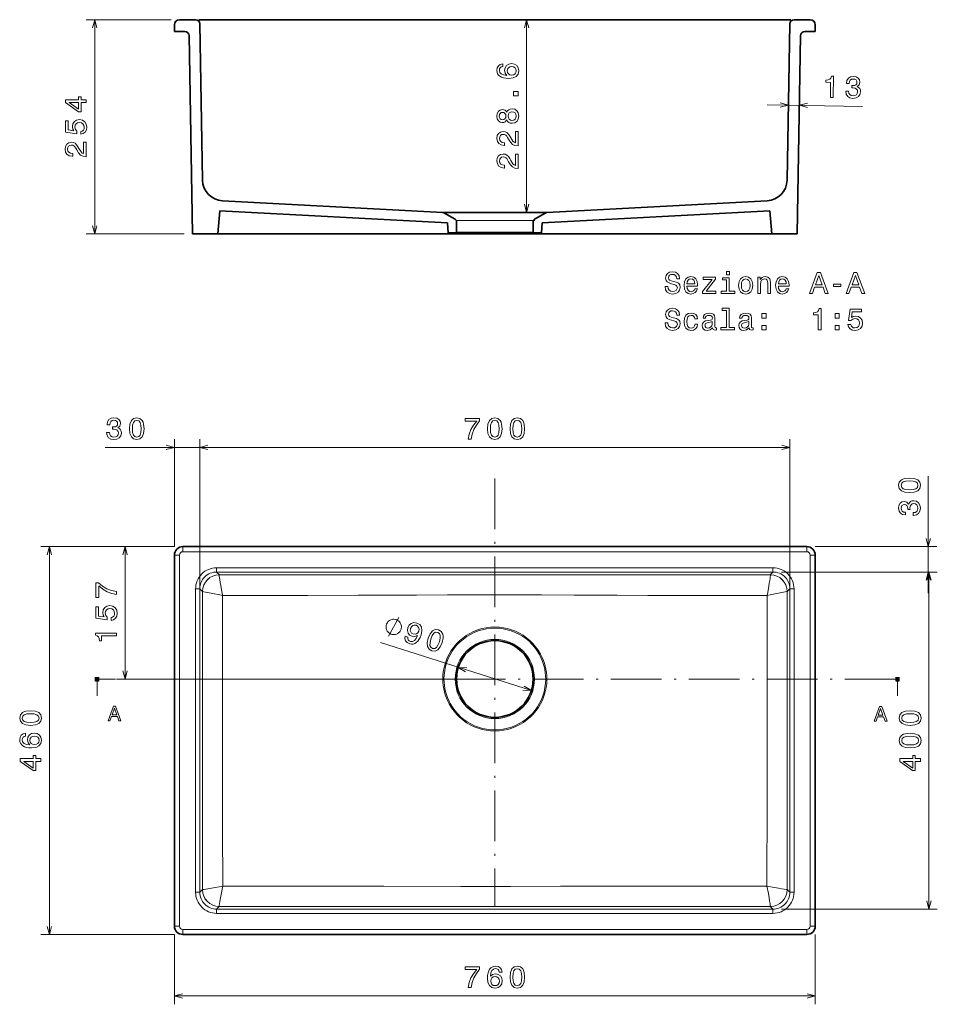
# Model space of a CAD drawing. Extents: x 8 to 409, y 16 to 250.
# Tile 1 of 2: x 8 to 225, y 16 to 250. Entities that reach past the tile are written whole.
import ezdxf

# ---------------------------------------------------------------- set-up
doc = ezdxf.new("R2010")
doc.units = 0
doc.linetypes.add('DASHDOT', pattern=[18.5, 12, -3, 0.5, -3])

msp = doc.modelspace()

# ---------------------------------------------------------------- linework, layer by layer
at = {"color": 7, "lineweight": 13}
for p, q in [((43.58, 249.95), (23.46, 249.95)), ((25.46, 199.15), (25.46, 249.95)), ((127.9, 204.23), (127.9, 249.95)), ((185.02, 229.78), (207.57, 229.39)), ((46.66, 199.15), (23.46, 199.15)), ((44.38, 124.97), (44.38, 150.48)), ((50.39, 116.95), (50.39, 150.48)), ((50.39, 114.95), (50.39, 150.48)), ((190.36, 114.95), (190.36, 150.48)), ((27.94, 148.48), (55.39, 148.48)), ((50.39, 148.48), (190.36, 148.48)), ((223.2, 113.95), (223.2, 141.68)), ((44.38, 124.97), (12.71, 124.97)), ((14.71, 32.97), (14.71, 124.97)), ((32.67, 93.57), (32.67, 124.97)), ((196.38, 124.97), (225.2, 124.97)), ((45.58, 122.97), (45.58, 34.97)), ((46.38, 123.77), (194.38, 123.77)), ((195.18, 34.97), (195.18, 122.97)), ((186.36, 119.95), (54.39, 119.95)), ((186.36, 118.95), (54.39, 118.95)), ((188.36, 118.95), (225.2, 118.95)), ((188.36, 118.95), (225.34, 118.95)), ((223.34, 38.99), (223.34, 118.95)), ((49.39, 114.95), (49.39, 42.99)), ((50.39, 114.95), (50.39, 42.99)), ((190.36, 42.99), (190.36, 114.95)), ((191.36, 42.99), (191.36, 114.95)), ((93.28, 102.19), (129.05, 90.81)), ((118.38, 93.57), (30.67, 93.57)), ((54.39, 38.99), (186.36, 38.99)), ((54.39, 37.99), (186.36, 37.99)), ((188.36, 38.99), (225.34, 38.99)), ((44.38, 32.97), (12.71, 32.97)), ((194.38, 34.17), (46.38, 34.17)), ((44.38, 18.41), (196.38, 18.41))]:
    msp.add_line(p, q, dxfattribs=at)
at = {"color": 7, "lineweight": 35, "ltscale": 0.095432}
msp.add_line((45.58, 249.95), (49.39, 249.95), dxfattribs=at)
at = {"color": 7, "lineweight": 35}
for p, q in [((50.19, 249.95), (190.56, 249.95)), ((51.04, 211.88), (50.39, 248.97)), ((189.71, 211.88), (190.36, 248.97)), ((48.66, 199.15), (47.84, 246.17)), ((192.09, 199.15), (192.91, 246.17)), ((108.04, 204.24), (55.78, 206.98)), ((132.71, 204.24), (184.97, 206.98)), ((109.15, 201.78), (55.14, 204.61)), ((107.97, 204.23), (132.64, 204.23)), ((131.6, 201.78), (185.61, 204.61)), ((53.11, 199.19), (187.46, 199.19)), ((46.38, 124.97), (194.38, 124.97)), ((44.38, 122.97), (44.38, 34.97)), ((196.38, 34.97), (196.38, 122.97)), ((194.38, 32.97), (46.38, 32.97))]:
    msp.add_line(p, q, dxfattribs=at)
at = {"color": 7, "lineweight": 35, "ltscale": 0.095433}
msp.add_line((191.36, 249.95), (195.18, 249.95), dxfattribs=at)
at = {"color": 7, "lineweight": 35, "ltscale": 0.04}
for p, q in [((44.38, 247.15), (44.38, 248.75)), ((196.38, 247.15), (196.38, 248.75))]:
    msp.add_line(p, q, dxfattribs=at)
at = {"color": 7, "lineweight": 35, "ltscale": 0.061645}
msp.add_line((44.38, 247.15), (46.84, 247.15), dxfattribs=at)
at = {"color": 7, "lineweight": 35, "ltscale": 0.061644}
msp.add_line((193.91, 247.15), (196.38, 247.15), dxfattribs=at)
at = {"color": 7, "lineweight": 35, "ltscale": 0.136936}
for p, q in [((55.14, 204.61), (54.66, 199.15)), ((185.61, 204.61), (186.09, 199.15))]:
    msp.add_line(p, q, dxfattribs=at)
at = {"color": 7, "lineweight": 35, "ltscale": 0.077021}
for p, q in [((110.98, 202.62), (108.31, 204.16)), ((129.78, 202.62), (132.44, 204.16))]:
    msp.add_line(p, q, dxfattribs=at)
at = {"color": 7, "lineweight": 35, "ltscale": 0.058727}
for p, q in [((109.15, 201.78), (109.28, 199.43)), ((131.6, 201.78), (131.48, 199.43))]:
    msp.add_line(p, q, dxfattribs=at)
at = {"color": 7, "lineweight": 35, "ltscale": 0.066699}
for p, q in [((111.28, 199.43), (111.28, 202.1)), ((129.48, 199.43), (129.48, 202.1))]:
    msp.add_line(p, q, dxfattribs=at)
at = {"color": 7, "lineweight": 13, "ltscale": 0.463237}
msp.add_line((111.3, 202.3), (129.83, 202.3), dxfattribs=at)
at = {"color": 7, "lineweight": 35, "ltscale": 0.15}
for p, q in [((48.66, 199.15), (54.66, 199.15)), ((186.09, 199.15), (192.09, 199.15))]:
    msp.add_line(p, q, dxfattribs=at)
at = {"color": 7, "lineweight": 35, "ltscale": 0.05}
for p, q in [((109.28, 199.43), (111.28, 199.43)), ((129.48, 199.43), (131.48, 199.43))]:
    msp.add_line(p, q, dxfattribs=at)
at = {"color": 7, "lineweight": 35, "ltscale": 0.455}
msp.add_line((111.35, 199.49), (129.55, 199.49), dxfattribs=at)
at = {"color": 7, "linetype": 'DASHDOT', "lineweight": 13}
for p, q in [((120.38, 141.1), (120.38, 39.67)), ((215.39, 93.57), (26.51, 93.57))]:
    msp.add_line(p, q, dxfattribs=at)
at = {"color": 7, "lineweight": 13, "ltscale": 0.342736}
msp.add_line((44.38, 124.97), (30.67, 124.97), dxfattribs=at)
at = {"color": 7, "lineweight": 13, "ltscale": 0.03}
for p, q in [((46.38, 123.77), (46.38, 124.97)), ((194.38, 123.77), (194.38, 124.97)), ((45.58, 122.97), (44.38, 122.97)), ((195.18, 122.97), (196.38, 122.97)), ((45.58, 34.97), (44.38, 34.97)), ((46.38, 34.17), (46.38, 32.97)), ((194.38, 34.17), (194.38, 32.97)), ((195.18, 34.97), (196.38, 34.97))]:
    msp.add_line(p, q, dxfattribs=at)
at = {"color": 7, "lineweight": 13, "ltscale": 0.024996}
for p, q in [((54.39, 118.95), (54.39, 119.95)), ((186.36, 118.95), (186.36, 119.95)), ((50.39, 114.95), (49.39, 114.95)), ((190.36, 114.95), (191.36, 114.95)), ((50.39, 42.99), (49.39, 42.99)), ((190.36, 42.99), (191.36, 42.99)), ((54.39, 38.99), (54.39, 37.99)), ((186.36, 38.99), (186.36, 37.99))]:
    msp.add_line(p, q, dxfattribs=at)
at = {"color": 7, "lineweight": 13, "ltscale": 0.02276}
for p, q in [((54.39, 118.95), (55.04, 118.31)), ((186.36, 118.95), (185.72, 118.31)), ((50.39, 114.95), (51.04, 114.31)), ((190.36, 114.95), (189.71, 114.31))]:
    msp.add_line(p, q, dxfattribs=at)
at = {"color": 7, "lineweight": 13, "ltscale": 3.33524e-05}
msp.add_line((51.04, 114.31), (51.04, 114.31), dxfattribs=at)
at = {"color": 7, "lineweight": 13, "ltscale": 3.32667e-05}
msp.add_line((189.71, 114.31), (189.71, 114.31), dxfattribs=at)
at = {"color": 7, "lineweight": 100, "ltscale": 0.025}
for p, q in [((25.51, 93.57), (26.51, 93.57)), ((216.39, 93.57), (215.39, 93.57))]:
    msp.add_line(p, q, dxfattribs=at)
at = {"color": 7, "lineweight": 13, "ltscale": 0.1}
for p, q in [((26.01, 93.57), (26.01, 89.57)), ((215.89, 93.57), (215.89, 89.57))]:
    msp.add_line(p, q, dxfattribs=at)
at = {"color": 7, "lineweight": 13, "ltscale": 0.34582}
msp.add_line((55.82, 44.46), (55.8, 58.29), dxfattribs=at)
at = {"color": 7, "lineweight": 13, "ltscale": 0.022326}
for p, q in [((50.39, 42.99), (51.02, 43.62)), ((190.36, 42.99), (189.73, 43.62)), ((54.39, 38.99), (55.02, 39.62)), ((186.36, 38.99), (185.73, 39.62))]:
    msp.add_line(p, q, dxfattribs=at)
at = {"color": 7, "lineweight": 13, "ltscale": 6.94285e-06}
for p, q in [((51.02, 43.62), (51.02, 43.62)), ((189.73, 43.62), (189.73, 43.62))]:
    msp.add_line(p, q, dxfattribs=at)
at = {"color": 7, "lineweight": 13, "ltscale": 4.62921e-05}
msp.add_line((55.02, 39.62), (55.02, 39.62), dxfattribs=at)
at = {"color": 7, "lineweight": 13, "ltscale": 4.64455e-05}
msp.add_line((185.73, 39.62), (185.73, 39.62), dxfattribs=at)
at = {"color": 7, "lineweight": 13, "ltscale": 0.4139}
for p, q in [((44.38, 32.97), (44.38, 16.41)), ((196.38, 32.97), (196.38, 16.41))]:
    msp.add_line(p, q, dxfattribs=at)
at = {"color": 7, "lineweight": 13}
for points in [[(25.98, 248.02), (25.46, 249.95), (24.94, 248.02)], [(128.42, 248.02), (127.9, 249.95), (127.38, 248.02)], [(188.08, 229.21), (190.02, 229.69), (188.1, 230.24)], [(194.56, 230.13), (192.62, 229.65), (194.54, 229.1)], [(127.38, 206.16), (127.9, 204.23), (128.42, 206.16)], [(24.94, 201.08), (25.46, 199.15), (25.98, 201.08)], [(42.44, 147.97), (44.38, 148.48), (42.44, 149)], [(52.32, 149), (50.39, 148.48), (52.32, 147.97)], [(52.32, 149), (50.39, 148.48), (52.32, 147.97)], [(188.43, 147.97), (190.36, 148.48), (188.43, 149)], [(222.68, 126.9), (223.2, 124.97), (223.71, 126.9)], [(15.22, 123.04), (14.71, 124.97), (14.19, 123.04)], [(33.18, 123.04), (32.67, 124.97), (32.15, 123.04)], [(55.79, 113.39), (55.75, 113.57), (55.52, 114.75), (55.35, 115.73), (55.22, 116.47), (55.12, 117.16), (55.06, 117.59), (55.02, 117.95), (55.01, 118.17), (55.02, 118.24), (55.02, 118.29), (55.03, 118.3)], [(55.04, 118.31), (101.66, 118.27), (128.04, 118.27), (156.46, 118.28)], [(184.96, 113.39), (185.11, 114.11), (185.38, 115.58), (185.49, 116.28), (185.6, 116.93), (185.67, 117.41), (185.71, 117.82), (185.74, 118.13), (185.74, 118.23), (185.73, 118.29), (185.72, 118.3)], [(223.71, 117.02), (223.2, 118.95), (222.68, 117.02)], [(223.86, 117.02), (223.34, 118.95), (222.82, 117.02)], [(55.79, 113.39), (55.51, 113.44), (53.06, 113.93), (52.11, 114.11), (51.37, 114.25), (51.14, 114.29), (51.04, 114.31), (51.04, 114.31)], [(55.8, 58.29), (55.79, 74.69), (55.78, 85.73), (55.78, 102.33), (55.79, 113.39)], [(55.79, 113.39), (75.92, 113.4), (87.93, 113.42), (101.8, 113.46), (109.13, 113.5), (115.01, 113.52), (119.76, 113.53), (124.48, 113.52), (131.42, 113.5), (139.22, 113.46), (149.43, 113.43), (156.69, 113.41)], [(156.69, 113.41), (170.79, 113.39), (184.96, 113.39)], [(184.96, 113.39), (184.97, 92.56), (184.97, 78.65), (184.96, 64.82), (184.94, 44.46)], [(184.96, 113.39), (185.69, 113.53), (188.45, 114.07), (189.29, 114.23), (189.57, 114.29), (189.71, 114.31), (189.71, 114.31)], [(189.71, 114.31), (189.72, 64.51), (189.73, 43.62)], [(95.16, 103.7), (97.63, 108.16)], [(113.7, 96.24), (111.7, 96.33), (113.39, 95.25)], [(26.26, 92.97), (26.01, 93.57), (25.76, 92.97)], [(32.15, 95.5), (32.67, 93.57), (33.18, 95.5)], [(216.14, 92.97), (215.89, 93.57), (215.64, 92.97)], [(127.05, 90.9), (129.05, 90.81), (127.36, 91.89)], [(55.82, 44.46), (55.45, 44.39), (53.63, 44.04), (52.3, 43.8), (51.85, 43.72), (51.46, 43.66), (51.18, 43.62), (51.05, 43.61), (51.03, 43.62), (51.03, 43.62), (51.02, 43.62)], [(55.82, 44.46), (55.74, 44.1), (55.44, 42.47), (55.23, 41.29), (55.14, 40.74), (55.07, 40.26), (55.02, 39.89), (55.01, 39.71), (55.01, 39.66), (55.02, 39.63), (55.02, 39.62)], [(184.94, 44.46), (151.66, 44.42), (135.97, 44.4), (124.13, 44.39), (112.32, 44.39), (94.08, 44.41), (62.62, 44.45), (55.82, 44.46)], [(184.94, 44.46), (185.28, 42.68), (185.46, 41.68), (185.57, 40.98), (185.67, 40.36), (185.73, 39.89), (185.74, 39.71), (185.74, 39.66), (185.73, 39.63), (185.73, 39.62)], [(184.94, 44.46), (186.71, 44.11), (187.7, 43.93), (188.4, 43.8), (189.01, 43.7), (189.47, 43.63), (189.64, 43.62), (189.69, 43.61), (189.72, 43.61), (189.73, 43.62), (189.73, 43.62)], [(222.82, 40.92), (223.34, 38.99), (223.86, 40.92)], [(185.73, 39.62), (142.94, 39.64), (95.65, 39.64), (55.02, 39.62)], [(14.19, 34.9), (14.71, 32.97), (15.22, 34.9)], [(46.31, 18.93), (44.38, 18.41), (46.31, 17.9)], [(194.44, 17.9), (196.38, 18.41), (194.44, 18.93)]]:
    msp.add_lwpolyline(points, dxfattribs=at)
for points in [[(122.25, 239.49), (121.66, 239.36), (121.23, 239.04), (120.96, 238.55), (120.87, 237.92), (120.92, 237.49), (121.05, 237.12), (121.28, 236.8), (121.59, 236.53), (121.99, 236.31), (122.47, 236.15), (123.04, 236.05), (123.68, 236.02), (124.71, 236.14), (125.45, 236.49), (125.89, 237.06), (126.05, 237.84), (125.92, 238.54), (125.58, 239.07), (125.04, 239.41), (124.37, 239.54), (123.68, 239.41), (123.16, 239.08), (122.82, 238.57), (122.71, 237.94), (122.85, 237.25), (123.26, 236.74), (122.47, 236.85), (121.9, 237.08), (121.56, 237.43), (121.45, 237.92), (121.51, 238.28), (121.66, 238.56), (121.91, 238.74), (122.25, 238.83)], [(124.37, 238.84), (124.83, 238.76), (125.17, 238.56), (125.4, 238.23), (125.48, 237.83), (125.4, 237.4), (125.18, 237.08), (124.84, 236.87), (124.38, 236.81), (123.93, 236.88), (123.6, 237.08), (123.38, 237.41), (123.3, 237.86), (123.38, 238.25), (123.59, 238.56), (123.93, 238.76)], [(199.97, 231.52), (200.62, 231.51), (200.71, 236.54), (200.22, 236.55), (200.08, 236.12), (199.82, 235.82), (199.42, 235.66), (198.87, 235.61), (198.86, 235.1), (200.03, 235.08)], [(203.64, 233.03), (203.64, 232.98), (203.75, 232.28), (204.08, 231.76), (204.6, 231.42), (205.31, 231.28), (206.06, 231.39), (206.63, 231.7), (206.99, 232.2), (207.14, 232.84), (207.09, 233.27), (206.93, 233.62), (206.68, 233.89), (206.34, 234.09), (206.81, 234.47), (206.99, 235.09), (206.89, 235.65), (206.59, 236.08), (206.09, 236.36), (205.4, 236.46), (204.75, 236.36), (204.24, 236.05), (203.91, 235.55), (203.79, 234.88), (203.79, 234.83), (204.43, 234.82), (204.5, 235.28), (204.69, 235.61), (205, 235.81), (205.42, 235.87), (205.8, 235.81), (206.07, 235.65), (206.23, 235.4), (206.29, 235.07), (206.22, 234.72), (206.04, 234.48), (205.73, 234.35), (205.32, 234.31), (205.04, 234.32), (205.03, 233.75), (205.39, 233.76), (205.84, 233.69), (206.17, 233.51), (206.37, 233.22), (206.44, 232.86), (206.35, 232.44), (206.14, 232.13), (205.8, 231.94), (205.36, 231.89), (204.91, 231.97), (204.58, 232.19), (204.38, 232.54), (204.31, 233.02)], [(23.46, 230.28), (23.46, 230.93), (22.22, 230.93), (22.22, 231.65), (21.64, 231.65), (21.64, 230.93), (18.57, 230.93), (18.57, 230.28), (21.59, 228.09), (22.22, 228.09), (22.22, 230.28)], [(125.9, 231.93), (125.9, 232.92), (124.83, 232.92), (124.83, 231.93)], [(21.64, 228.69), (19.4, 230.28), (21.64, 230.28)], [(123.21, 226.2), (123.41, 225.83), (123.69, 225.58), (124.04, 225.42), (124.47, 225.37), (125.11, 225.48), (125.61, 225.82), (125.92, 226.36), (126.05, 227.09), (125.92, 227.82), (125.61, 228.36), (125.11, 228.69), (124.47, 228.81), (124.04, 228.75), (123.69, 228.6), (123.41, 228.34), (123.21, 227.98), (123.03, 228.27), (122.8, 228.47), (122.51, 228.6), (122.15, 228.64), (121.64, 228.52), (121.23, 228.22), (120.97, 227.73), (120.87, 227.09), (120.97, 226.44), (121.23, 225.95), (121.64, 225.64), (122.15, 225.53), (122.51, 225.57), (122.8, 225.69)], [(122.21, 226.22), (121.9, 226.28), (121.65, 226.45), (121.5, 226.72), (121.44, 227.09), (121.5, 227.45), (121.65, 227.72), (121.9, 227.9), (122.21, 227.96), (122.54, 227.9), (122.79, 227.72), (122.95, 227.45), (123.01, 227.09), (122.95, 226.72), (122.79, 226.45), (122.54, 226.28)], [(124.45, 226.06), (124.07, 226.12), (123.78, 226.33), (123.6, 226.66), (123.53, 227.09), (123.6, 227.52), (123.78, 227.84), (124.07, 228.05), (124.45, 228.12), (124.86, 228.05), (125.17, 227.84), (125.38, 227.52), (125.44, 227.09), (125.38, 226.66), (125.17, 226.33), (124.86, 226.12)], [(22.15, 222.76), (22.75, 222.92), (23.21, 223.27), (23.49, 223.79), (23.6, 224.46), (23.47, 225.18), (23.12, 225.75), (22.56, 226.11), (21.84, 226.25), (21.17, 226.13), (20.64, 225.78), (20.3, 225.24), (20.18, 224.54), (20.27, 224), (20.5, 223.58), (19.16, 223.79), (19.16, 225.98), (18.57, 225.98), (18.57, 223.3), (21.22, 222.91), (21.22, 223.48), (20.88, 223.9), (20.76, 224.43), (20.84, 224.9), (21.07, 225.25), (21.42, 225.47), (21.87, 225.55), (22.33, 225.47), (22.68, 225.24), (22.9, 224.89), (22.98, 224.43), (22.93, 224.05), (22.77, 223.76), (22.51, 223.54), (22.15, 223.43)], [(125.9, 220), (125.9, 223.43), (125.28, 223.43), (125.28, 220.72), (124.94, 220.87), (124.66, 221.13), (124.15, 221.93), (123.93, 222.35), (123.62, 222.83), (123.26, 223.17), (122.84, 223.36), (122.36, 223.43), (121.75, 223.31), (121.28, 222.97), (120.97, 222.45), (120.87, 221.78), (120.99, 221.09), (121.33, 220.56), (121.87, 220.23), (122.58, 220.11), (122.68, 220.11), (122.68, 220.77), (122.62, 220.77), (122.13, 220.83), (121.77, 221.03), (121.54, 221.34), (121.46, 221.75), (121.54, 222.16), (121.72, 222.47), (122, 222.68), (122.35, 222.75), (122.68, 222.7), (122.96, 222.56), (123.21, 222.33), (123.42, 222.01), (123.65, 221.59), (124.1, 220.88), (124.58, 220.38), (125.15, 220.09), (125.88, 220)], [(23.46, 217.46), (23.46, 220.89), (22.84, 220.89), (22.84, 218.18), (22.5, 218.33), (22.22, 218.59), (21.71, 219.39), (21.49, 219.81), (21.18, 220.29), (20.82, 220.63), (20.4, 220.82), (19.91, 220.89), (19.31, 220.77), (18.83, 220.43), (18.53, 219.91), (18.42, 219.24), (18.55, 218.55), (18.88, 218.02), (19.42, 217.69), (20.14, 217.57), (20.24, 217.57), (20.24, 218.23), (20.18, 218.23), (19.69, 218.29), (19.33, 218.49), (19.1, 218.8), (19.02, 219.21), (19.09, 219.62), (19.27, 219.93), (19.55, 220.14), (19.91, 220.21), (20.24, 220.16), (20.52, 220.02), (20.76, 219.79), (20.98, 219.47), (21.21, 219.05), (21.66, 218.34), (22.13, 217.84), (22.71, 217.55), (23.44, 217.46)], [(125.9, 214.66), (125.9, 218.09), (125.28, 218.09), (125.28, 215.38), (124.94, 215.53), (124.66, 215.79), (124.15, 216.59), (123.93, 217.01), (123.62, 217.49), (123.26, 217.83), (122.84, 218.02), (122.36, 218.09), (121.75, 217.97), (121.28, 217.63), (120.97, 217.11), (120.87, 216.44), (120.99, 215.75), (121.33, 215.23), (121.87, 214.89), (122.58, 214.77), (122.68, 214.77), (122.68, 215.43), (122.62, 215.43), (122.13, 215.49), (121.77, 215.69), (121.54, 216), (121.46, 216.41), (121.54, 216.83), (121.72, 217.14), (122, 217.34), (122.35, 217.41), (122.68, 217.36), (122.96, 217.22), (123.21, 216.99), (123.42, 216.68), (123.65, 216.25), (124.1, 215.54), (124.58, 215.05), (125.15, 214.75), (125.88, 214.66)], [(161.41, 186.66), (160.75, 186.66), (160.89, 185.9), (161.25, 185.34), (161.81, 185), (162.56, 184.88), (163.3, 184.99), (163.86, 185.31), (164.21, 185.8), (164.34, 186.46), (164.23, 187.05), (163.93, 187.43), (163.44, 187.69), (162.78, 187.87), (162.22, 188.01), (161.85, 188.17), (161.64, 188.4), (161.58, 188.76), (161.64, 189.08), (161.83, 189.33), (162.12, 189.49), (162.52, 189.55), (162.92, 189.48), (163.24, 189.28), (163.44, 188.96), (163.55, 188.52), (164.2, 188.52), (164.2, 188.54), (164.09, 189.21), (163.75, 189.72), (163.21, 190.03), (162.49, 190.14), (161.85, 190.03), (161.34, 189.73), (161.02, 189.26), (160.9, 188.66), (161, 188.12), (161.27, 187.75), (161.7, 187.5), (162.29, 187.32), (162.88, 187.15), (163.32, 186.99), (163.58, 186.76), (163.68, 186.39), (163.59, 186.01), (163.37, 185.72), (163.03, 185.54), (162.59, 185.48), (162.1, 185.56), (161.72, 185.79), (161.49, 186.16)], [(176.02, 190.19), (175.35, 190.19), (175.35, 189.46), (176.02, 189.46)], [(195.05, 185.01), (195.71, 185.01), (196.24, 186.48), (198.24, 186.48), (198.76, 185.01), (199.44, 185.01), (197.61, 190.02), (196.87, 190.02)], [(196.47, 187.09), (197.24, 189.3), (198.01, 187.09)], [(203.73, 185.01), (204.39, 185.01), (204.91, 186.48), (206.91, 186.48), (207.44, 185.01), (208.11, 185.01), (206.28, 190.02), (205.55, 190.02)], [(205.15, 187.09), (205.92, 189.3), (206.69, 187.09)], [(165.94, 186.76), (168.48, 186.76), (168.49, 187.06), (168.37, 187.89), (168.06, 188.51), (167.55, 188.88), (166.88, 189.02), (166.23, 188.87), (165.72, 188.47), (165.4, 187.81), (165.28, 186.95), (165.39, 186.06), (165.71, 185.42), (166.21, 185.01), (166.86, 184.88), (167.42, 184.97), (167.88, 185.21), (168.22, 185.6), (168.42, 186.12), (167.79, 186.12), (167.66, 185.83), (167.47, 185.62), (166.94, 185.44), (166.53, 185.52), (166.22, 185.78), (166.02, 186.19), (165.94, 186.74)], [(165.94, 187.3), (166.02, 187.79), (166.22, 188.16), (166.51, 188.38), (166.9, 188.46), (167.28, 188.38), (167.58, 188.16), (167.76, 187.79), (167.83, 187.3)], [(171.93, 188.35), (169.68, 185.49), (169.68, 185.01), (172.81, 185.01), (172.81, 185.55), (170.48, 185.55), (172.71, 188.39), (172.71, 188.88), (169.78, 188.88), (169.78, 188.35)], [(176, 185.55), (176, 188.75), (174.37, 188.75), (174.37, 188.21), (175.37, 188.21), (175.37, 185.55), (174.07, 185.55), (174.07, 185.01), (177.31, 185.01), (177.31, 185.55)], [(178.21, 186.94), (178.33, 186.06), (178.66, 185.42), (179.19, 185.01), (179.89, 184.88), (180.59, 185.01), (181.12, 185.41), (181.45, 186.06), (181.57, 186.94), (181.45, 187.82), (181.12, 188.48), (180.59, 188.87), (179.89, 189.02), (179.19, 188.87), (178.66, 188.47), (178.33, 187.82)], [(178.86, 186.95), (178.93, 187.6), (179.13, 188.07), (179.45, 188.36), (179.89, 188.46), (180.33, 188.36), (180.65, 188.07), (180.85, 187.6), (180.92, 186.95), (180.85, 186.29), (180.65, 185.82), (180.33, 185.53), (179.89, 185.44), (179.45, 185.53), (179.13, 185.82), (178.93, 186.29)], [(182.74, 185.01), (183.37, 185.01), (183.37, 187.25), (183.44, 187.76), (183.65, 188.13), (183.97, 188.36), (184.4, 188.45), (184.75, 188.38), (184.97, 188.18), (185.07, 187.86), (185.11, 187.43), (185.11, 185.01), (185.74, 185.01), (185.74, 187.56), (185.71, 188.07), (185.58, 188.49), (185.16, 188.88), (184.5, 189.02), (184.13, 188.97), (183.82, 188.83), (183.55, 188.6), (183.34, 188.29), (183.34, 188.88), (182.74, 188.88)], [(187.63, 186.76), (190.17, 186.76), (190.17, 187.06), (190.06, 187.89), (189.74, 188.51), (189.24, 188.88), (188.57, 189.02), (187.91, 188.87), (187.41, 188.47), (187.08, 187.81), (186.97, 186.95), (187.08, 186.06), (187.4, 185.42), (187.9, 185.01), (188.55, 184.88), (189.11, 184.97), (189.57, 185.21), (189.91, 185.6), (190.1, 186.12), (189.48, 186.12), (189.35, 185.83), (189.16, 185.62), (188.62, 185.44), (188.21, 185.52), (187.9, 185.78), (187.7, 186.19), (187.63, 186.74)], [(187.63, 187.3), (187.71, 187.79), (187.9, 188.16), (188.2, 188.38), (188.59, 188.46), (188.97, 188.38), (189.27, 188.16), (189.45, 187.79), (189.51, 187.3)], [(200.71, 186.66), (202.45, 186.66), (202.45, 187.23), (200.71, 187.23)], [(161.41, 178.02), (160.75, 178.02), (160.89, 177.26), (161.25, 176.7), (161.81, 176.36), (162.56, 176.24), (163.3, 176.35), (163.86, 176.67), (164.21, 177.17), (164.34, 177.82), (164.23, 178.41), (163.93, 178.79), (163.44, 179.05), (162.78, 179.23), (162.22, 179.37), (161.85, 179.53), (161.64, 179.76), (161.58, 180.12), (161.64, 180.44), (161.83, 180.69), (162.12, 180.86), (162.52, 180.91), (162.92, 180.84), (163.24, 180.65), (163.44, 180.32), (163.55, 179.88), (164.2, 179.88), (164.2, 179.9), (164.09, 180.57), (163.75, 181.08), (163.21, 181.4), (162.49, 181.5), (161.85, 181.4), (161.34, 181.09), (161.02, 180.62), (160.9, 180.02), (161, 179.48), (161.27, 179.11), (161.7, 178.87), (162.29, 178.68), (162.88, 178.51), (163.32, 178.36), (163.58, 178.12), (163.68, 177.75), (163.59, 177.37), (163.37, 177.08), (163.03, 176.9), (162.59, 176.84), (162.1, 176.92), (161.72, 177.15), (161.49, 177.53)], [(167.85, 178.96), (168.48, 178.96), (168.35, 179.54), (168.04, 179.99), (167.56, 180.27), (166.93, 180.38), (166.24, 180.24), (165.71, 179.83), (165.38, 179.18), (165.27, 178.3), (165.38, 177.43), (165.7, 176.78), (166.21, 176.37), (166.91, 176.24), (167.53, 176.34), (168.01, 176.65), (168.34, 177.12), (168.49, 177.76), (167.88, 177.76), (167.77, 177.35), (167.57, 177.05), (167.28, 176.86), (166.93, 176.81), (166.49, 176.9), (166.18, 177.19), (165.98, 177.66), (165.92, 178.32), (165.98, 178.97), (166.18, 179.44), (166.51, 179.72), (166.93, 179.82), (167.31, 179.76), (167.59, 179.59), (167.77, 179.32)], [(172.03, 176.88), (172.03, 176.86), (172.06, 176.61), (172.17, 176.44), (172.62, 176.3), (172.98, 176.36), (172.98, 176.85), (172.83, 176.83), (172.62, 176.92), (172.59, 177.21), (172.59, 179.21), (172.5, 179.72), (172.25, 180.08), (171.81, 180.3), (171.19, 180.38), (170.58, 180.29), (170.14, 180.05), (169.86, 179.67), (169.76, 179.16), (169.76, 179.12), (170.33, 179.12), (170.38, 179.42), (170.54, 179.64), (170.8, 179.77), (171.17, 179.82), (171.52, 179.78), (171.77, 179.67), (171.92, 179.49), (171.98, 179.23), (171.95, 178.92), (171.83, 178.77), (171.54, 178.7), (171, 178.64), (170.38, 178.51), (169.94, 178.28), (169.68, 177.92), (169.6, 177.39), (169.68, 176.91), (169.9, 176.56), (170.26, 176.34), (170.76, 176.26), (171.43, 176.41)], [(175.33, 181.01), (175.33, 176.91), (174.02, 176.91), (174.02, 176.37), (177.26, 176.37), (177.26, 176.91), (175.96, 176.91), (175.96, 181.55), (174.33, 181.55), (174.33, 181.01)], [(180.7, 176.88), (180.7, 176.86), (180.74, 176.61), (180.84, 176.44), (181.3, 176.3), (181.65, 176.36), (181.65, 176.85), (181.5, 176.83), (181.3, 176.92), (181.26, 177.21), (181.26, 179.21), (181.18, 179.72), (180.92, 180.08), (180.48, 180.3), (179.86, 180.38), (179.26, 180.29), (178.81, 180.05), (178.53, 179.67), (178.44, 179.16), (178.44, 179.12), (179.01, 179.12), (179.06, 179.42), (179.22, 179.64), (179.48, 179.77), (179.84, 179.82), (180.2, 179.78), (180.45, 179.67), (180.6, 179.49), (180.65, 179.23), (180.62, 178.92), (180.51, 178.77), (180.22, 178.7), (179.68, 178.64), (179.06, 178.51), (178.62, 178.28), (178.36, 177.92), (178.28, 177.39), (178.35, 176.91), (178.57, 176.56), (178.93, 176.34), (179.43, 176.26), (180.1, 176.41)], [(183.73, 179.17), (184.73, 179.17), (184.73, 180.24), (183.73, 180.24)], [(197.11, 176.37), (197.77, 176.37), (197.77, 181.41), (197.28, 181.41), (197.15, 180.97), (196.89, 180.67), (196.49, 180.5), (195.94, 180.44), (195.94, 179.93), (197.11, 179.93)], [(201.08, 179.17), (202.08, 179.17), (202.08, 180.24), (201.08, 180.24)], [(204.13, 177.68), (204.29, 177.09), (204.64, 176.63), (205.16, 176.34), (205.82, 176.23), (206.55, 176.36), (207.12, 176.71), (207.48, 177.27), (207.62, 177.99), (207.49, 178.66), (207.15, 179.19), (206.61, 179.53), (205.91, 179.65), (205.37, 179.57), (204.95, 179.33), (205.15, 180.67), (207.34, 180.67), (207.34, 181.27), (204.67, 181.27), (204.27, 178.61), (204.85, 178.61), (205.27, 178.95), (205.8, 179.08), (206.26, 179), (206.61, 178.77), (206.84, 178.41), (206.92, 177.96), (206.84, 177.5), (206.61, 177.15), (206.25, 176.93), (205.8, 176.85), (205.42, 176.9), (205.12, 177.07), (204.91, 177.32), (204.8, 177.68)], [(171.95, 177.73), (171.87, 177.35), (171.64, 177.07), (171.29, 176.88), (170.87, 176.81), (170.59, 176.85), (170.4, 176.96), (170.27, 177.17), (170.24, 177.45), (170.27, 177.7), (170.38, 177.88), (170.84, 178.08), (171.43, 178.17), (171.95, 178.34)], [(180.63, 177.73), (180.54, 177.35), (180.31, 177.07), (179.97, 176.88), (179.54, 176.81), (179.27, 176.85), (179.07, 176.96), (178.95, 177.17), (178.91, 177.45), (178.94, 177.7), (179.06, 177.88), (179.52, 178.08), (180.1, 178.17), (180.63, 178.34)], [(183.73, 176.37), (184.73, 176.37), (184.73, 177.45), (183.73, 177.45)], [(201.08, 176.37), (202.08, 176.37), (202.08, 177.45), (201.08, 177.45)], [(28.3, 152.05), (28.3, 152), (28.41, 151.31), (28.75, 150.79), (29.28, 150.46), (29.99, 150.34), (30.74, 150.46), (31.3, 150.78), (31.66, 151.28), (31.79, 151.93), (31.73, 152.36), (31.57, 152.7), (31.31, 152.97), (30.97, 153.16), (31.44, 153.55), (31.6, 154.17), (31.49, 154.73), (31.19, 155.16), (30.68, 155.43), (29.99, 155.52), (29.34, 155.4), (28.84, 155.09), (28.52, 154.58), (28.41, 153.91), (28.41, 153.86), (29.05, 153.86), (29.11, 154.32), (29.3, 154.65), (29.6, 154.86), (30.03, 154.93), (30.4, 154.87), (30.67, 154.72), (30.84, 154.47), (30.9, 154.14), (30.84, 153.79), (30.67, 153.55), (30.36, 153.41), (29.95, 153.37), (29.67, 153.37), (29.67, 152.8), (30.03, 152.82), (30.48, 152.75), (30.82, 152.58), (31.02, 152.3), (31.09, 151.93), (31.01, 151.51), (30.8, 151.2), (30.47, 151.01), (30.03, 150.94), (29.58, 151.02), (29.25, 151.23), (29.04, 151.58), (28.96, 152.05)], [(33.71, 152.93), (33.82, 151.79), (34.16, 150.99), (34.7, 150.5), (35.45, 150.34), (36.19, 150.5), (36.73, 150.99), (37.06, 151.79), (37.18, 152.93), (37.06, 154.05), (36.93, 154.5), (36.73, 154.86), (36.19, 155.35), (35.45, 155.52), (34.7, 155.35), (34.16, 154.86), (33.82, 154.05)], [(34.4, 152.93), (34.46, 153.8), (34.64, 154.42), (34.97, 154.79), (35.45, 154.92), (35.92, 154.79), (36.25, 154.42), (36.43, 153.8), (36.49, 152.93), (36.43, 152.05), (36.25, 151.42), (35.92, 151.05), (35.45, 150.93), (34.97, 151.05), (34.64, 151.42), (34.46, 152.05)], [(114.04, 150.48), (114.76, 150.48), (115, 151.67), (115.42, 152.78), (116.01, 153.81), (116.78, 154.78), (116.78, 155.38), (113.35, 155.38), (113.35, 154.72), (116.09, 154.72), (115.3, 153.75), (114.7, 152.73), (114.28, 151.65)], [(118.64, 152.93), (118.75, 151.79), (119.09, 150.99), (119.63, 150.5), (120.38, 150.34), (121.12, 150.5), (121.66, 150.99), (121.99, 151.79), (122.1, 152.93), (121.99, 154.05), (121.85, 154.5), (121.66, 154.86), (121.12, 155.35), (120.38, 155.52), (119.63, 155.35), (119.09, 154.86), (118.75, 154.05)], [(119.33, 152.93), (119.39, 153.8), (119.57, 154.42), (119.89, 154.79), (120.38, 154.92), (120.85, 154.79), (121.18, 154.42), (121.36, 153.8), (121.41, 152.93), (121.36, 152.05), (121.18, 151.42), (120.85, 151.05), (120.38, 150.93), (119.89, 151.05), (119.57, 151.42), (119.39, 152.05)], [(123.98, 152.93), (124.08, 151.79), (124.42, 150.99), (124.96, 150.5), (125.71, 150.34), (126.45, 150.5), (127, 150.99), (127.33, 151.79), (127.44, 152.93), (127.33, 154.05), (127.19, 154.5), (127, 154.86), (126.45, 155.35), (125.71, 155.52), (124.96, 155.35), (124.42, 154.86), (124.08, 154.05)], [(124.67, 152.93), (124.73, 153.8), (124.91, 154.42), (125.23, 154.79), (125.71, 154.92), (126.19, 154.79), (126.51, 154.42), (126.69, 153.8), (126.75, 152.93), (126.69, 152.05), (126.51, 151.42), (126.19, 151.05), (125.71, 150.93), (125.23, 151.05), (124.91, 151.42), (124.73, 152.05)], [(218.75, 137.78), (219.89, 137.89), (220.69, 138.23), (221.18, 138.77), (221.34, 139.52), (221.18, 140.26), (220.69, 140.8), (219.89, 141.13), (218.75, 141.24), (217.63, 141.13), (217.18, 140.99), (216.82, 140.8), (216.33, 140.26), (216.16, 139.52), (216.33, 138.77), (216.82, 138.23), (217.63, 137.89)], [(218.75, 138.47), (217.88, 138.53), (217.26, 138.71), (216.89, 139.03), (216.76, 139.52), (216.89, 139.99), (217.26, 140.31), (217.88, 140.49), (218.75, 140.55), (219.63, 140.49), (220.26, 140.31), (220.63, 139.99), (220.75, 139.52), (220.63, 139.03), (220.26, 138.71), (219.63, 138.53)], [(219.63, 132.36), (219.68, 132.36), (220.37, 132.48), (220.89, 132.82), (221.22, 133.35), (221.34, 134.06), (221.22, 134.8), (220.9, 135.37), (220.4, 135.73), (219.75, 135.86), (219.32, 135.8), (218.98, 135.64), (218.71, 135.38), (218.52, 135.04), (218.13, 135.5), (217.51, 135.67), (216.95, 135.56), (216.52, 135.25), (216.25, 134.75), (216.16, 134.06), (216.28, 133.41), (216.59, 132.91), (217.1, 132.59), (217.77, 132.48), (217.82, 132.48), (217.82, 133.12), (217.36, 133.18), (217.03, 133.36), (216.82, 133.67), (216.75, 134.09), (216.81, 134.47), (216.96, 134.74), (217.21, 134.91), (217.54, 134.97), (217.89, 134.91), (218.13, 134.73), (218.27, 134.43), (218.31, 134.02), (218.31, 133.74), (218.88, 133.74), (218.86, 134.09), (218.93, 134.55), (219.1, 134.88), (219.38, 135.09), (219.75, 135.16), (220.17, 135.08), (220.48, 134.87), (220.67, 134.54), (220.74, 134.1), (220.66, 133.64), (220.45, 133.31), (220.1, 133.1), (219.63, 133.03)], [(30.67, 113.61), (30.67, 114.33), (29.48, 114.57), (28.37, 114.99), (27.34, 115.58), (26.37, 116.35), (25.77, 116.35), (25.77, 112.92), (26.43, 112.92), (26.43, 115.66), (27.4, 114.87), (28.42, 114.27), (29.5, 113.85)], [(29.36, 107.48), (29.95, 107.64), (30.41, 107.99), (30.7, 108.51), (30.81, 109.18), (30.68, 109.9), (30.33, 110.47), (29.77, 110.83), (29.05, 110.97), (28.38, 110.85), (27.85, 110.5), (27.51, 109.96), (27.39, 109.26), (27.47, 108.72), (27.71, 108.3), (26.37, 108.51), (26.37, 110.7), (25.77, 110.7), (25.77, 108.02), (28.43, 107.63), (28.43, 108.2), (28.09, 108.62), (27.96, 109.15), (28.04, 109.62), (28.27, 109.97), (28.63, 110.19), (29.08, 110.27), (29.54, 110.19), (29.89, 109.96), (30.11, 109.61), (30.19, 109.15), (30.14, 108.77), (29.97, 108.48), (29.72, 108.26), (29.36, 108.15)], [(98.14, 105.37), (98.19, 105.53), (98.21, 105.87), (98.21, 106.14), (98.18, 106.32), (98.1, 106.61), (97.93, 106.92), (97.75, 107.16), (97.61, 107.29), (97.4, 107.44), (97.11, 107.62), (96.95, 107.67), (96.79, 107.72), (96.45, 107.75), (96.18, 107.74), (96, 107.71), (95.71, 107.63), (95.4, 107.47), (95.16, 107.28), (95.03, 107.15), (94.88, 106.93), (94.7, 106.64), (94.65, 106.48), (94.6, 106.32), (94.57, 105.98), (94.58, 105.72), (94.61, 105.53), (94.69, 105.24), (94.85, 104.93), (95.04, 104.7), (95.17, 104.57), (95.39, 104.41), (95.68, 104.23), (95.84, 104.18), (96, 104.13), (96.34, 104.11), (96.6, 104.11), (96.79, 104.14), (97.07, 104.22), (97.39, 104.39), (97.62, 104.57), (97.75, 104.71), (97.91, 104.92), (98.09, 105.21)], [(99.13, 103.73), (99.06, 103.16), (99.22, 102.64), (99.6, 102.24), (100.19, 101.94), (100.61, 101.86), (101.02, 101.87), (101.39, 101.98), (101.75, 102.2), (102.08, 102.51), (102.38, 102.93), (102.63, 103.44), (102.87, 104.05), (103.06, 105.05), (102.95, 105.87), (102.55, 106.46), (101.86, 106.85), (101.15, 106.94), (100.53, 106.77), (100.04, 106.37), (99.73, 105.76), (99.63, 105.07), (99.79, 104.47), (100.17, 104), (100.75, 103.7), (101.44, 103.62), (102.05, 103.87), (101.7, 103.14), (101.31, 102.67), (100.87, 102.45), (100.38, 102.5), (100.03, 102.66), (99.82, 102.89), (99.73, 103.19), (99.76, 103.53)], [(100.4, 105.56), (100.6, 105.96), (100.9, 106.24), (101.27, 106.35), (101.69, 106.31), (102.07, 106.1), (102.31, 105.79), (102.4, 105.4), (102.34, 104.95), (102.12, 104.54), (101.83, 104.28), (101.45, 104.18), (101.01, 104.25), (100.65, 104.43), (100.42, 104.73), (100.33, 105.1)], [(104.57, 103.26), (104.33, 102.15), (104.41, 101.28), (104.78, 100.65), (105.44, 100.27), (106.2, 100.2), (106.86, 100.5), (107.42, 101.17), (107.87, 102.21), (108.11, 103.32), (108.11, 103.78), (108.04, 104.19), (107.67, 104.82), (107.01, 105.21), (106.25, 105.28), (105.58, 104.97), (105.02, 104.3)], [(30.67, 103.8), (30.67, 104.46), (25.63, 104.46), (25.63, 103.97), (26.07, 103.84), (26.37, 103.58), (26.54, 103.18), (26.6, 102.64), (27.11, 102.64), (27.11, 103.8)], [(105.23, 103.05), (105.55, 103.87), (105.91, 104.41), (106.33, 104.66), (106.83, 104.64), (107.25, 104.37), (107.44, 103.92), (107.43, 103.27), (107.22, 102.42), (106.89, 101.6), (106.53, 101.06), (106.11, 100.81), (105.62, 100.83), (105.2, 101.1), (105, 101.55), (105.02, 102.2)], [(28.62, 83.63), (29.09, 83.63), (29.45, 84.66), (30.85, 84.66), (31.22, 83.63), (31.69, 83.63), (30.41, 87.14), (29.9, 87.14)], [(29.62, 85.09), (30.15, 86.63), (30.69, 85.09)], [(210.36, 83.57), (210.82, 83.57), (211.19, 84.6), (212.59, 84.6), (212.96, 83.57), (213.43, 83.57), (212.15, 87.07), (211.64, 87.07)], [(211.35, 85.03), (211.89, 86.57), (212.43, 85.03)], [(10.26, 82.57), (11.4, 82.68), (12.2, 83.02), (12.69, 83.56), (12.85, 84.31), (12.69, 85.05), (12.2, 85.59), (11.4, 85.92), (10.26, 86.04), (9.14, 85.92), (8.69, 85.78), (8.33, 85.59), (7.84, 85.05), (7.67, 84.31), (7.84, 83.56), (8.33, 83.02), (9.14, 82.68)], [(10.26, 83.26), (9.39, 83.32), (8.77, 83.5), (8.4, 83.82), (8.27, 84.31), (8.4, 84.78), (8.77, 85.11), (9.39, 85.29), (10.26, 85.34), (11.14, 85.29), (11.77, 85.11), (12.14, 84.78), (12.26, 84.31), (12.14, 83.82), (11.77, 83.5), (11.14, 83.32)], [(218.9, 82.57), (220.03, 82.68), (220.84, 83.02), (221.33, 83.56), (221.48, 84.31), (221.33, 85.05), (220.84, 85.59), (220.03, 85.92), (218.9, 86.04), (217.77, 85.92), (217.33, 85.78), (216.96, 85.59), (216.47, 85.05), (216.3, 84.31), (216.47, 83.56), (216.97, 83.02), (217.77, 82.68)], [(218.9, 83.26), (218.03, 83.32), (217.4, 83.5), (217.03, 83.82), (216.9, 84.31), (217.03, 84.78), (217.4, 85.11), (218.03, 85.29), (218.9, 85.34), (219.78, 85.29), (220.4, 85.11), (220.77, 84.78), (220.89, 84.31), (220.77, 83.82), (220.4, 83.5), (219.78, 83.32)], [(9.05, 80.7), (8.47, 80.56), (8.04, 80.24), (7.76, 79.75), (7.67, 79.12), (7.72, 78.7), (7.86, 78.33), (8.08, 78), (8.4, 77.73), (8.79, 77.51), (9.28, 77.36), (9.85, 77.25), (10.49, 77.23), (11.51, 77.34), (12.25, 77.69), (12.7, 78.26), (12.85, 79.04), (12.72, 79.74), (12.38, 80.27), (11.85, 80.62), (11.17, 80.74), (10.49, 80.62), (9.96, 80.29), (9.63, 79.78), (9.51, 79.14), (9.66, 78.46), (10.07, 77.95), (9.28, 78.05), (8.71, 78.29), (8.37, 78.64), (8.25, 79.13), (8.31, 79.49), (8.46, 79.76), (8.72, 79.94), (9.05, 80.04)], [(11.18, 80.04), (11.63, 79.96), (11.98, 79.76), (12.21, 79.44), (12.28, 79.03), (12.21, 78.61), (11.99, 78.29), (11.64, 78.08), (11.19, 78.01), (10.74, 78.08), (10.4, 78.29), (10.18, 78.62), (10.11, 79.06), (10.18, 79.45), (10.39, 79.76), (10.73, 79.96)], [(218.9, 77.23), (220.03, 77.34), (220.84, 77.68), (221.33, 78.22), (221.48, 78.97), (221.33, 79.71), (220.84, 80.25), (220.03, 80.58), (218.9, 80.7), (217.77, 80.58), (217.33, 80.45), (216.96, 80.25), (216.47, 79.71), (216.3, 78.97), (216.47, 78.22), (216.97, 77.68), (217.77, 77.34)], [(218.9, 77.92), (218.03, 77.98), (217.4, 78.16), (217.03, 78.49), (216.9, 78.97), (217.03, 79.44), (217.4, 79.77), (218.03, 79.95), (218.9, 80.01), (219.78, 79.95), (220.4, 79.77), (220.77, 79.44), (220.89, 78.97), (220.77, 78.49), (220.4, 78.16), (219.78, 77.98)], [(12.71, 74.03), (12.71, 74.68), (11.47, 74.68), (11.47, 75.39), (10.89, 75.39), (10.89, 74.68), (7.81, 74.68), (7.81, 74.02), (10.83, 71.83), (11.47, 71.83), (11.47, 74.03)], [(221.34, 74.03), (221.34, 74.68), (220.1, 74.68), (220.1, 75.39), (219.53, 75.39), (219.53, 74.68), (216.45, 74.68), (216.45, 74.02), (219.47, 71.83), (220.1, 71.83), (220.1, 74.03)], [(10.89, 72.44), (8.65, 74.03), (10.89, 74.03)], [(219.53, 72.44), (217.28, 74.03), (219.53, 74.03)], [(114.04, 20.41), (114.76, 20.41), (115, 21.6), (115.42, 22.71), (116.01, 23.74), (116.78, 24.71), (116.78, 25.31), (113.35, 25.31), (113.35, 24.65), (116.09, 24.65), (115.3, 23.68), (114.7, 22.66), (114.28, 21.58)], [(122.1, 24.07), (121.97, 24.65), (121.65, 25.08), (121.16, 25.36), (120.53, 25.45), (120.1, 25.4), (119.73, 25.26), (119.41, 25.04), (119.14, 24.72), (118.92, 24.33), (118.76, 23.84), (118.66, 23.27), (118.63, 22.63), (118.75, 21.61), (119.1, 20.87), (119.67, 20.42), (120.45, 20.27), (121.15, 20.4), (121.68, 20.74), (122.03, 21.27), (122.15, 21.95), (122.03, 22.63), (121.69, 23.16), (121.18, 23.49), (120.55, 23.61), (119.86, 23.46), (119.35, 23.05), (119.46, 23.84), (119.69, 24.41), (120.04, 24.75), (120.53, 24.87), (120.89, 24.81), (121.17, 24.66), (121.35, 24.4), (121.44, 24.07)], [(123.98, 22.86), (124.08, 21.72), (124.42, 20.92), (124.96, 20.43), (125.71, 20.27), (126.45, 20.43), (127, 20.92), (127.33, 21.72), (127.44, 22.86), (127.33, 23.98), (127.19, 24.43), (127, 24.79), (126.45, 25.28), (125.71, 25.45), (124.96, 25.28), (124.42, 24.79), (124.08, 23.98)], [(124.67, 22.86), (124.73, 23.73), (124.91, 24.35), (125.23, 24.72), (125.71, 24.85), (126.19, 24.72), (126.51, 24.35), (126.69, 23.73), (126.75, 22.86), (126.69, 21.98), (126.51, 21.35), (126.19, 20.98), (125.71, 20.86), (125.23, 20.98), (124.91, 21.35), (124.73, 21.98)], [(121.45, 21.94), (121.37, 21.49), (121.17, 21.14), (120.84, 20.91), (120.44, 20.84), (120.02, 20.91), (119.69, 21.13), (119.48, 21.48), (119.42, 21.93), (119.49, 22.38), (119.69, 22.72), (120.02, 22.94), (120.47, 23.01), (120.86, 22.94), (121.17, 22.73), (121.37, 22.39)]]:
    msp.add_lwpolyline(points, close=True, dxfattribs=at)
msp.add_circle((120.38, 93.57), 9.4, dxfattribs=at)
at = {"color": 7, "lineweight": 35}
msp.add_circle((120.38, 93.57), 9.1, dxfattribs=at)
for centre, radius, start, end in [((45.58, 248.75), 1.2, 90, 180), ((49.39, 248.95), 1, 1, 90), ((191.36, 248.95), 1, 90, 179), ((195.18, 248.75), 1.2, 0, 90), ((46.84, 246.15), 1, 1, 90), ((193.91, 246.15), 1, 90, 179), ((56.04, 211.97), 5, 181, 267), ((184.71, 211.97), 5, 273, 359), ((108.01, 203.64), 0.6, 60, 87), ((132.74, 203.64), 0.6, 93, 120), ((110.68, 202.1), 0.6, 0, 60), ((130.08, 202.1), 0.6, 120, 180), ((46.38, 122.97), 2, 90, 180), ((194.38, 122.97), 2, 360, 90), ((46.38, 34.97), 2, 180, 270), ((194.38, 34.97), 2, 270, 360)]:
    msp.add_arc(centre, radius, start, end, dxfattribs=at)
at = {"color": 7, "lineweight": 13}
for centre, radius, start, end in [((46.38, 122.97), 0.8, 90, 180), ((194.38, 122.97), 0.8, 360, 90), ((54.39, 114.95), 5, 89.996, 180.004), ((186.36, 114.95), 5, 359.996, 90.004), ((54.39, 114.95), 4, 89.9897, 180.0103), ((55.04, 118.29), 0.0177, 119.6033, 148.0266), ((-183.95, 418037.56), 417919.44, 270.0466682, 270.0506775), ((185.71, 118.29), 0.0177, 32.0086, 60.4338), ((186.36, 114.95), 4, 359.9897, 90.0103), ((-74338.58, 93.53), 74389.62, 359.9729575, 0.0160048), ((120.38, 93.57), 12.34, 28.6483, 180), ((120.38, 93.57), 12.07, 28.6483, 180), ((120.38, 93.57), 12.07, 359.9984, 28.6474), ((120.38, 93.57), 12.34, 359.9989, 28.6472), ((120.38, 93.57), 12.34, 179.9987, 208.6473), ((120.38, 93.57), 12.07, 179.9985, 208.6474), ((120.38, 93.57), 12.34, 208.648, 0), ((120.38, 93.57), 12.07, 208.6479, 0), ((-120897.73, 111.94), 120948.78, 359.9676341, 359.9746453), ((54.39, 42.99), 5, 179.996, 270.004), ((54.39, 42.99), 4, 179.9897, 270.0103), ((55.03, 43.62), 4, 180.0408, 269.95), ((185.73, 43.62), 4, 270.0499, 359.9592), ((186.36, 42.99), 5, 269.996, 0.004), ((186.36, 42.99), 4, 269.9897, 0.0103), ((46.38, 34.97), 0.8, 180, 270), ((194.38, 34.97), 0.8, 270, 360)]:
    msp.add_arc(centre, radius, start, end, dxfattribs=at)
for centre, major_axis, ratio, start_param, end_param in [((55.04, 114.31), (2.83, 2.83), 0.999695, 0.78555, 2.356042), ((55.04, 114.31), (3.79, 1.28), 0.998508, 1.248068, 2.816237), ((185.72, 114.31), (-2.83, 2.83), 0.999695, 3.927143, 5.497635), ((185.71, 114.31), (3.79, -1.28), 0.998508, 0.325354, 1.893523), ((55.02, 43.62), (2.83, -2.83), 0.999695, 3.927143, 5.497635), ((185.73, 43.62), (-2.83, -2.83), 0.999695, 0.78555, 2.356042)]:
    msp.add_ellipse(centre, major_axis=major_axis, ratio=ratio, start_param=start_param, end_param=end_param, dxfattribs=at)

doc.saveas('drawing.dxf')
